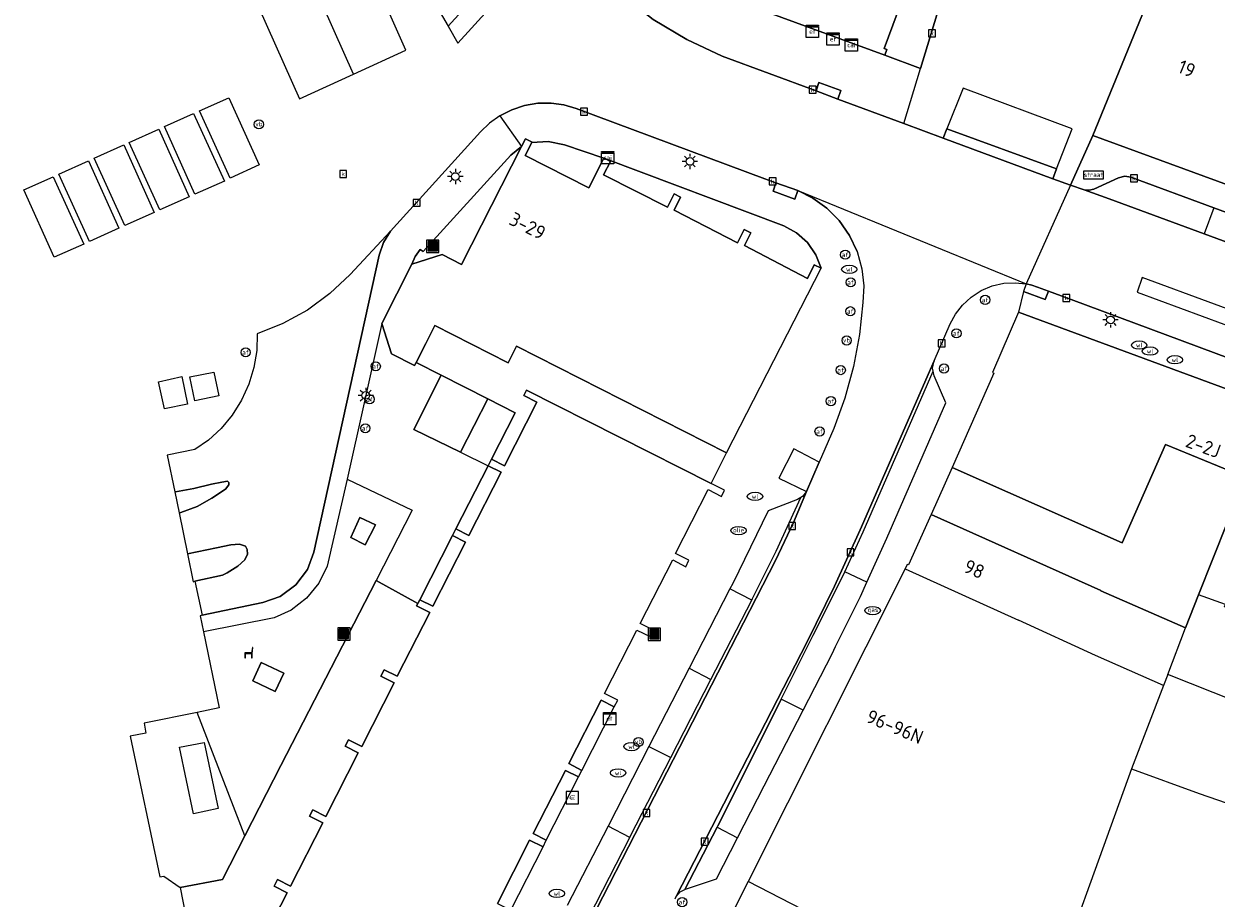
# Model space of a CAD drawing. Header units: metres. Extents: x 197147 to 199131, y 355511 to 356703.
# Tile 6 of 225: x 197152 to 197229, y 355886 to 355943. Entities that reach past the tile are written whole.
import ezdxf
from ezdxf.enums import TextEntityAlignment as Align
from ezdxf.lldxf.tags import DXFTag

# ---------------------------------------------------------------- set-up
doc = ezdxf.new("R2010")
doc.units = ezdxf.units.M
for name, color, linetype in [('B-WE-GR-BEPLANTING_CULTUUR_HEESTERS-GV', 252, 'Continuous'), ('B-WE-GR-GROENVOORZIENING-GV', 252, 'Continuous'), ('B-WE-IE-MEUBILAIR_WEGMEUBILAIR-GV', 252, 'Continuous'), ('B-WE-IE-MEUBILAIR_WEGMEUBILAIR-S', 252, 'Continuous'), ('B-WE-KL-DATA_CAI-S', 252, 'Continuous'), ('B-WE-KL-ET_LS_SR_KAST-S', 252, 'Continuous'), ('B-WE-KL-VRI_KABEL-G', 252, 'KL-VRI'), ('B-WE-OG-BEBOUWING-GV', 252, 'Continuous'), ('B-WE-OG-BEBOUWING_HUISNUMMER-T18', 252, 'Continuous'), ('B-WE-OG-TERREIN_ERF-GV', 252, 'Continuous'), ('B-WE-RI-HWA_KOLK-S', 253, 'Continuous'), ('B-WE-RI-VWA_AFSCHEIDER-S', 253, 'Continuous'), ('B-WE-VH-GOOT-G', 253, 'Continuous'), ('B-WE-VH-ONVERHARD-GV', 253, 'Continuous'), ('B-WE-VH-VERHARDING_ASFALT-GV', 253, 'Continuous'), ('B-WE-VH-VERHARDING_BETON-GV', 253, 'Continuous'), ('B-WE-VH-VERHARDING_BETONSTRAATSTEEN-GV', 253, 'Continuous'), ('B-WE-VH-VERHARDING_OPEN-GV', 253, 'Continuous'), ('B-WE-VH-VERHARDING_STRAATBAKSTEEN-GV', 253, 'Continuous'), ('B-WE-VH-VERHARDING_TEGEL-GV', 253, 'Continuous')]:
    doc.layers.add(name, color=color, linetype=linetype)
doc.styles.add('NLCS-ISO-M-T18', font='NLCS-ISO.ttf', dxfattribs={"height": 1.8})
doc.styles.add('NLCS-ISO-M200-T25', font='NLCS-ISO.ttf')
doc.styles.get("Standard").update_dxf_attribs({"font": 'isocp.shx'})
tags = doc.linetypes.add('KL-VRI', pattern='A,14,-1,["VRI",Standard,S=1.8,R=0,X=-0.5,Y=-0.9],-5,30', length=50).pattern_tags.tags
tags[6] = DXFTag(74, 10)

# ---------------------------------------------------------------- blocks, each defined once
blk = doc.blocks.new('BGT-AFVALBAK-SO')
at = {"linetype": 'ByBlock', "lineweight": 18}
h = blk.add_hatch(color=0, dxfattribs=at)
h.dxf.hatch_style = 1
h.paths.add_polyline_path([(-1.5, -1.5), (1.5, -1.5), (1.5, 1.5), (-1.5, 1.5)])
at = {"color": 0, "linetype": 'ByBlock', "lineweight": 18}
for points in [[(-2, -2), (2, -2), (2, 2), (-2, 2)], [(-1.5, -1.5), (1.5, -1.5), (1.5, 1.5), (-1.5, 1.5)]]:
    blk.add_lwpolyline(points, close=True, dxfattribs=at)
blk = doc.blocks.new('BGT-STRAATNAAMBORD-SO')
at = {"color": 0, "linetype": 'ByBlock', "lineweight": 18}
blk.add_lwpolyline([(-3.25, -1.25), (3.25, -1.25), (3.25, 1.25), (-3.25, 1.25)], close=True, dxfattribs=at)
at = {"color": 0, "linetype": 'ByBlock', "lineweight": 18, "style": 'NLCS-ISO-M-T18'}
blk.add_text('straat', height=1.5, dxfattribs=at).set_placement((0, 0.15), align=Align.MIDDLE_CENTER)
blk = doc.blocks.new('BGT-ELEKTRAKAST-SO')
at = {"color": 0, "linetype": 'ByBlock', "lineweight": 18}
for points in [[(-2, 2), (2, 2), (2, 1.68), (-2, 1.68)], [(-2, 1.52), (2, 1.52), (2, -2), (-2, -2)]]:
    blk.add_lwpolyline(points, close=True, dxfattribs=at)
at = {"color": 0, "linetype": 'ByBlock', "lineweight": 18, "style": 'NLCS-ISO-M-T18'}
blk.add_text('et', height=1.5, dxfattribs=at).set_placement((0, 0), align=Align.MIDDLE_CENTER)
blk = doc.blocks.new('BGT-CAIKAST-SO')
at = {"color": 0, "linetype": 'ByBlock', "lineweight": 18}
for points in [[(-2, 2), (2, 2), (2, 1.68), (-2, 1.68)], [(-2, 1.52), (2, 1.52), (2, -2), (-2, -2)]]:
    blk.add_lwpolyline(points, close=True, dxfattribs=at)
at = {"color": 0, "linetype": 'ByBlock', "lineweight": 18, "style": 'NLCS-ISO-M-T18'}
blk.add_text('cai', height=1.5, dxfattribs=at).set_placement((0, 0), align=Align.MIDDLE_CENTER)
blk = doc.blocks.new('BGT-AFSLUITPAAL-SO')
at = {"color": 0, "linetype": 'ByBlock', "lineweight": 18}
blk.add_circle((0, 0), 1.5, dxfattribs=at)
at = {"color": 0, "linetype": 'ByBlock', "lineweight": 18, "style": 'NLCS-ISO-M-T18'}
blk.add_text('af', height=1.5, dxfattribs=at).set_placement((0, 0), align=Align.MIDDLE_CENTER)
blk = doc.blocks.new('BGT-VERKEERSBORDPAAL-SO')
at = {"color": 0, "linetype": 'ByBlock', "lineweight": 18}
blk.add_circle((0, 0), 1.5, dxfattribs=at)
at = {"color": 0, "linetype": 'ByBlock', "lineweight": 18, "style": 'NLCS-ISO-M-T18'}
blk.add_text('vb', height=1.5, dxfattribs=at).set_placement((0, 0.13), align=Align.MIDDLE_CENTER)
blk = doc.blocks.new('BGT-LICHTMAST-SO')
at = {"color": 0, "linetype": 'ByBlock', "lineweight": 18}
for points in [[(-1.25, 0), (-2, 0)], [(-1.41, 1.41), (-0.88, 0.88)], [(0, 2), (0, 1.25)], [(0.88, 0.88), (1.41, 1.41)], [(2, 0), (1.25, 0)], [(-1.41, -1.41), (-0.88, -0.88)], [(0, -1.25), (0, -2)], [(0.88, -0.88), (1.41, -1.41)]]:
    blk.add_lwpolyline(points, dxfattribs=at)
blk.add_circle((0, 0), 1, dxfattribs=at)
blk = doc.blocks.new('BGT-KOLK-SO')
at = {"color": 0, "linetype": 'ByBlock', "lineweight": 18}
blk.add_lwpolyline([(-0.045, -0.045), (0.045, -0.045), (0.045, 0.045), (-0.045, 0.045)], close=True, dxfattribs=at)
at = {"color": 0, "linetype": 'ByBlock', "lineweight": 18, "style": 'NLCS-ISO-M-T18'}
blk.add_text('k', height=0.06, dxfattribs=at).set_placement((0, 0), align=Align.MIDDLE_CENTER)
blk = doc.blocks.new('BGT-WATERLEIDINGPUT-SO')
at = {"color": 0, "linetype": 'ByBlock', "lineweight": 18}
blk.add_ellipse((0, 0), major_axis=(2.5, 0), ratio=0.54, dxfattribs=at)
at = {"color": 0, "linetype": 'ByBlock', "lineweight": 18, "style": 'NLCS-ISO-M-T18'}
blk.add_text('wl', height=1.5, dxfattribs=at).set_placement((0, 0), align=Align.MIDDLE_CENTER)
blk = doc.blocks.new('BGT-BENZINEPUT_OLIEPUT-SO')
at = {"color": 0, "linetype": 'ByBlock', "lineweight": 18}
blk.add_ellipse((0, 0), major_axis=(2.5, 0), ratio=0.54, dxfattribs=at)
at = {"color": 0, "linetype": 'ByBlock', "lineweight": 18, "style": 'NLCS-ISO-M-T18'}
blk.add_text('olie', height=1.5, dxfattribs=at).set_placement((0, 0.16), align=Align.MIDDLE_CENTER)
blk = doc.blocks.new('BGT-GASPUT-SO')
at = {"color": 0, "linetype": 'ByBlock', "lineweight": 18}
blk.add_ellipse((0, 0), major_axis=(2.5, 0), ratio=0.54, dxfattribs=at)
at = {"color": 0, "linetype": 'ByBlock', "lineweight": 18, "style": 'NLCS-ISO-M-T18'}
blk.add_text('gas', height=1.5, dxfattribs=at).set_placement((0.12, 0.3), align=Align.MIDDLE_CENTER)
blk = doc.blocks.new('BGT-BETAALAUTOMAAT-SO')
at = {"color": 0, "linetype": 'ByBlock', "lineweight": 18}
blk.add_lwpolyline([(-2, -2), (2, -2), (2, 2), (-2, 2)], close=True, dxfattribs=at)
at = {"color": 0, "linetype": 'ByBlock', "lineweight": 18, "style": 'NLCS-ISO-M-T18'}
blk.add_text('€', height=1.5, dxfattribs=at).set_placement((0, 0), align=Align.MIDDLE_CENTER)
blk = doc.blocks.new('BGT-ZITBANK-SO')
at = {"color": 0, "linetype": 'ByBlock', "lineweight": 18}
blk.add_lwpolyline([(-0.91, -1.63), (-0.91, -0.2), (1.09, -0.2), (1.09, -1.63), (1.29, -1.63), (1.29, -0.21), (1.54, 1.78), (1.33, 1.78), (1.11, 0), (-1.11, 0), (-1.11, -1.63)], close=True, dxfattribs=at)

msp = doc.modelspace()

# ---------------------------------------------------------------- linework, layer by layer
at = {"layer": 'B-WE-GR-BEPLANTING_CULTUUR_HEESTERS-GV', "flags": 128}
msp.add_lwpolyline([(197177.165, 355916.724), (197180.196, 355915.24), (197181.955, 355918.71), (197178.934, 355920.246), (197177.165, 355916.724)], dxfattribs=at)
at = {"layer": 'B-WE-GR-GROENVOORZIENING-GV', "flags": 128}
msp.add_lwpolyline([(197177.038, 355927.444), (197178.99, 355928.082), (197180.25, 355927.435), (197184.15, 355935.089), (197183.459, 355934.53), (197177.758, 355928.266), (197177.579, 355928.405), (197177.249, 355927.958), (197177.038, 355927.444)], dxfattribs=at)
at = {"layer": 'B-WE-IE-MEUBILAIR_WEGMEUBILAIR-GV', "flags": 128}
for points in [[(197203.468, 355914.594), (197201.815, 355915.462), (197200.843, 355913.568), (197202.637, 355912.685), (197203.468, 355914.594)], [(197166.708, 355900.391), (197168.172, 355899.703), (197168.719, 355900.901), (197167.262, 355901.601), (197166.708, 355900.391)]]:
    msp.add_lwpolyline(points, dxfattribs=at)
at = {"layer": 'B-WE-KL-VRI_KABEL-G', "flags": 128}
msp.add_lwpolyline([(197224.421, 355926.58), (197224.085, 355925.639), (197238.153, 355920.441), (197238.495, 355921.387), (197224.421, 355926.58)], dxfattribs=at)
at = {"layer": 'B-WE-OG-BEBOUWING-GV', "flags": 128}
for points in [[(197192.337, 355946.665), (197207.719, 355941.014), (197207.858, 355941.391), (197207.679, 355941.456), (197209.013, 355945.089)], [(197225.372, 355945.979), (197221.226, 355935.811), (197229.965, 355932.605)], [(197183.271, 355921.056), (197183.815, 355922.125), (197197.453, 355915.2), (197203.581, 355927.188), (197203.133, 355927.401), (197202.701, 355926.533), (197198.607, 355928.663), (197199.018, 355929.493), (197198.598, 355929.701), (197198.159, 355928.848), (197194.05, 355930.965), (197194.471, 355931.8), (197194.045, 355932.015), (197193.616, 355931.163), (197189.471, 355933.245), (197189.919, 355934.113), (197189.542, 355934.308), (197189.495, 355934.332), (197189.492, 355934.326), (197188.511, 355932.408), (197184.373, 355934.501), (197184.815, 355935.348), (197184.831, 355935.378), (197184.41, 355935.598), (197184.15, 355935.089), (197180.25, 355927.435), (197178.99, 355928.082), (197177.038, 355927.444), (197175.091, 355923.597), (197175.71, 355921.629), (197177.207, 355920.868), (197177.31, 355921.072), (197177.94, 355922.31), (197178.53, 355923.47), (197183.271, 355921.056)], [(197223.111, 355909.371), (197225.94, 355915.748), (197230.999, 355913.678), (197231.12, 355913.63), (197232.754, 355918.303), (197216.383, 355924.331), (197214.701, 355920.415), (197214.794, 355920.37), (197212.086, 355914.258), (197223.111, 355909.371)], [(197194.148, 355908.666), (197196.263, 355912.813), (197197.12, 355912.362), (197197.324, 355912.775), (197196.447, 355913.219), (197184.471, 355919.281), (197184.286, 355918.917), (197185.133, 355918.486), (197183.039, 355914.367), (197182.191, 355914.798), (197181.973, 355914.37), (197182.821, 355913.94), (197180.732, 355909.83), (197179.884, 355910.261), (197179.671, 355909.842), (197180.519, 355909.411), (197178.398, 355905.239), (197177.55, 355905.67), (197177.421, 355905.417), (197177.341, 355905.26), (197178.189, 355904.83), (197176.086, 355900.694), (197175.238, 355901.124), (197175.025, 355900.705), (197175.872, 355900.275), (197173.774, 355896.147), (197172.927, 355896.578), (197172.709, 355896.15), (197173.556, 355895.72), (197171.458, 355891.593), (197170.611, 355892.023), (197170.398, 355891.604), (197171.245, 355891.174), (197169.155, 355887.065), (197168.307, 355887.495), (197168.094, 355887.076), (197168.942, 355886.646), (197166.852, 355882.536)], [(197230.999, 355913.678), (197229.932, 355910.665), (197228.075, 355905.989)], [(197226.082, 355900.807), (197227.222, 355903.833), (197221.726, 355906.248), (197221.732, 355906.261), (197210.726, 355911.194), (197209.261, 355907.925), (197209.178, 355907.958), (197209.04, 355907.683), (197216.388, 355904.333)], [(197182.596, 355885.943), (197184.673, 355890.058), (197185.545, 355889.629), (197185.756, 355890.052), (197184.902, 355890.478), (197187.001, 355894.585), (197187.843, 355894.162), (197188.063, 355894.585), (197187.22, 355895.023), (197189.311, 355899.135), (197190.162, 355898.708), (197190.385, 355899.138), (197189.52, 355899.578), (197191.638, 355903.698), (197192.489, 355903.274), (197192.7, 355903.696), (197191.837, 355904.124), (197193.955, 355908.247), (197194.803, 355907.813), (197195.011, 355908.234), (197194.148, 355908.666)], [(197209.04, 355907.683), (197198.855, 355887.362)], [(197236.096, 355903.127), (197232.021, 355904.58), (197231.975, 355904.454), (197229.763, 355905.214), (197229.818, 355905.365), (197228.075, 355905.989), (197227.222, 355903.833)], [(197225.794, 355900.089), (197221.391, 355902.051), (197216.388, 355904.333)], [(197244.381, 355893.565), (197230.496, 355899.054), (197226.082, 355900.807), (197225.794, 355900.089), (197223.727, 355894.692), (197228.122, 355893.094), (197231.674, 355891.849), (197242.344, 355887.958), (197244.381, 355893.565)], [(197223.727, 355894.692), (197217.604, 355877.725), (197215.525, 355872.387), (197215.202, 355871.558), (197222.84, 355868.657)], [(197207.036, 355876.659), (197207.135, 355876.848), (197208.33, 355879.13), (197205.145, 355880.734), (197205.339, 355881.125), (197206.57, 355883.396), (197198.855, 355887.362), (197196.274, 355882.266), (197203.907, 355878.234), (197207.036, 355876.659)]]:
    msp.add_lwpolyline(points, dxfattribs=at)
at = {"layer": 'B-WE-OG-TERREIN_ERF-GV', "flags": 128}
for points in [[(197207.719, 355941.014), (197210.035, 355940.163), (197212.514, 355948.353), (197210.248, 355949.184), (197209.125, 355945.474), (197209.304, 355945.408), (197209.187, 355945.025), (197209.013, 355945.089), (197207.679, 355941.456), (197207.858, 355941.391), (197207.719, 355941.014)], [(197227.222, 355903.833), (197228.075, 355905.989), (197229.932, 355910.665), (197230.999, 355913.678), (197225.94, 355915.748), (197223.111, 355909.371), (197212.086, 355914.258), (197210.726, 355911.194), (197221.732, 355906.261), (197221.726, 355906.248), (197227.222, 355903.833)]]:
    msp.add_lwpolyline(points, dxfattribs=at)
at = {"layer": 'B-WE-VH-GOOT-G', "flags": 128}
for points in [[(197205.123, 355907.482), (197206.308, 355910.084), (197210.862, 355920.509)], [(197199.081, 355905.633), (197199.135, 355905.737), (197200.666, 355908.814), (197202.259, 355912.297)], [(197203.068, 355903.364), (197205.095, 355907.42), (197205.123, 355907.482)], [(197196.43, 355900.477), (197199.081, 355905.633)], [(197200.994, 355899.214), (197203.068, 355903.364)], [(197193.828, 355895.419), (197196.43, 355900.477)], [(197198.518, 355894.259), (197200.994, 355899.214)], [(197191.165, 355890.239), (197191.214, 355890.337), (197193.828, 355895.419)], [(197196.838, 355890.9), (197196.886, 355890.992), (197198.518, 355894.259)], [(197194.747, 355886.853), (197196.838, 355890.9)], [(197188.543, 355885.072), (197191.165, 355890.239)]]:
    msp.add_lwpolyline(points, dxfattribs=at)
at = {"layer": 'B-WE-VH-ONVERHARD-GV', "flags": 128}
for points in [[(197202.637, 355912.685), (197203.468, 355914.594), (197201.815, 355915.462), (197200.843, 355913.568), (197202.637, 355912.685)], [(197173.658, 355911.003), (197173.063, 355909.698), (197174.006, 355909.239), (197174.669, 355910.54), (197173.658, 355911.003)], [(197166.708, 355900.391), (197168.172, 355899.703), (197168.719, 355900.901), (197167.262, 355901.601), (197166.708, 355900.391)]]:
    msp.add_lwpolyline(points, dxfattribs=at)
at = {"layer": 'B-WE-VH-VERHARDING_ASFALT-GV', "flags": 128}
for points in [[(197219.777, 355932.588), (197218.62, 355933.002), (197211.514, 355935.637), (197208.953, 355936.588), (197204.676, 355938.177), (197203.254, 355938.705), (197197.169, 355940.965), (197194.867, 355942.043), (197192.684, 355943.346), (197191.485, 355944.281), (197186.435, 355948.904), (197184.213, 355946.426), (197180.017, 355941.806)], [(197182.747, 355937.092), (197183.515, 355937.482), (197184.344, 355937.755), (197185.204, 355937.897), (197186.065, 355937.908), (197186.9, 355937.793), (197187.682, 355937.565), (197199.943, 355932.997), (197200.653, 355932.742), (197202.077, 355932.226), (197216.892, 355926.172)], [(197202.077, 355932.226), (197203.038, 355931.748), (197203.947, 355931.095), (197204.758, 355930.279), (197205.429, 355929.323), (197205.927, 355928.267), (197206.235, 355927.158), (197206.352, 355926.046), (197206.292, 355924.974), (197206.071, 355922.878), (197205.682, 355920.801), (197205.129, 355918.76), (197204.417, 355916.777), (197203.468, 355914.594), (197202.637, 355912.685), (197201.785, 355910.685), (197200.629, 355908.21), (197179.894, 355867.777)], [(197256.953, 355919.078), (197256.947, 355919.08), (197254.1, 355920.041), (197250.928, 355921.126), (197250.55, 355921.255), (197245.967, 355922.948), (197242.708, 355924.159), (197237.954, 355925.911), (197233.205, 355927.663), (197228.446, 355929.417), (197222.28, 355931.693), (197220.658, 355932.273), (197219.777, 355932.588), (197216.892, 355926.172), (197217.256, 355926.086), (197217.616, 355925.969), (197218.34, 355925.699), (197219.801, 355925.155), (197243.633, 355916.295), (197251.49, 355913.386), (197254.024, 355912.47), (197254.482, 355912.143), (197254.5, 355912.131)], [(197194.11, 355886.253), (197194.182, 355886.393), (197202.672, 355902.936), (197204.455, 355906.547), (197206.124, 355910.212), (197210.917, 355921.184), (197211.959, 355923.57), (197212.295, 355924.201), (197212.749, 355924.793), (197213.313, 355925.315), (197213.968, 355925.738), (197214.688, 355926.04), (197215.437, 355926.21), (197216.182, 355926.251), (197216.892, 355926.172)]]:
    msp.add_lwpolyline(points, dxfattribs=at)
at = {"layer": 'B-WE-VH-VERHARDING_BETON-GV', "flags": 128}
for points in [[(197161.685, 355912.673), (197161.651, 355912.665), (197161.929, 355911.31), (197162.043, 355911.338), (197163.093, 355911.719), (197164.062, 355912.255), (197164.929, 355912.841), (197165.162, 355913.133), (197165.146, 355913.277), (197165.065, 355913.358), (197164.696, 355913.308), (197164.026, 355913.162), (197162.874, 355912.885), (197161.685, 355912.673)], [(197162.476, 355908.646), (197162.847, 355906.839), (197162.958, 355906.864), (197164.741, 355907.272), (197165.048, 355907.406), (197165.736, 355907.842), (197166.203, 355908.265), (197166.363, 355908.629), (197166.348, 355908.935), (197166.232, 355909.14), (197165.853, 355909.271), (197165.285, 355909.227), (197164.359, 355909.032), (197162.476, 355908.646)]]:
    msp.add_lwpolyline(points, dxfattribs=at)
at = {"layer": 'B-WE-VH-VERHARDING_BETONSTRAATSTEEN-GV', "flags": 128}
for points in [[(197204.676, 355938.177), (197204.859, 355938.726), (197203.433, 355939.252), (197203.254, 355938.705), (197204.676, 355938.177)], [(197218.62, 355933.002), (197218.863, 355933.637), (197211.752, 355936.231), (197211.514, 355935.637), (197218.62, 355933.002)], [(197229.076, 355931.113), (197223.691, 355933.1), (197223.284, 355933.165), (197222.884, 355933.069), (197221.277, 355932.332), (197220.972, 355932.252), (197220.658, 355932.273), (197222.28, 355931.693), (197228.446, 355929.417)], [(197200.653, 355932.742), (197200.465, 355932.192), (197201.883, 355931.676), (197202.077, 355932.226), (197200.653, 355932.742)], [(197228.446, 355929.417), (197233.205, 355927.663), (197233.826, 355929.36), (197229.076, 355931.113), (197228.446, 355929.417)], [(197162.958, 355906.864), (197163.419, 355904.656), (197167.36, 355905.477), (197168.492, 355905.885), (197169.503, 355906.627), (197170.257, 355907.63), (197170.677, 355908.757), (197174.911, 355928.043), (197175.192, 355928.86), (197175.653, 355929.59), (197173.024, 355926.777), (197171.716, 355925.542), (197170.252, 355924.473), (197168.665, 355923.597), (197166.994, 355922.933), (197166.961, 355921.85), (197166.784, 355920.752), (197166.458, 355919.668), (197165.987, 355918.628), (197165.38, 355917.66), (197164.657, 355916.79), (197163.839, 355916.036), (197162.955, 355915.41), (197161.162, 355915.044), (197161.651, 355912.665), (197161.685, 355912.673), (197162.874, 355912.885), (197164.026, 355913.162), (197164.696, 355913.308), (197165.065, 355913.358), (197165.146, 355913.277), (197165.162, 355913.133), (197164.929, 355912.841), (197164.062, 355912.255), (197163.093, 355911.719), (197162.043, 355911.338), (197161.929, 355911.31), (197162.476, 355908.646), (197164.359, 355909.032), (197165.285, 355909.227), (197165.853, 355909.271), (197166.232, 355909.14), (197166.348, 355908.935), (197166.363, 355908.629), (197166.203, 355908.265), (197165.736, 355907.842), (197165.048, 355907.406), (197164.741, 355907.272), (197162.958, 355906.864)], [(197218.34, 355925.699), (197217.616, 355925.969), (197217.256, 355926.086), (197216.892, 355926.172), (197216.721, 355925.675), (197218.13, 355925.149), (197218.34, 355925.699)], [(197200.994, 355899.214), (197203.068, 355903.364), (197205.095, 355907.42), (197205.123, 355907.482), (197206.308, 355910.084), (197210.862, 355920.509), (197210.822, 355920.698), (197210.917, 355921.184), (197206.124, 355910.212), (197204.455, 355906.547), (197202.672, 355902.936), (197194.182, 355886.393), (197194.445, 355886.691), (197194.747, 355886.853)], [(197206.553, 355906.809), (197207.851, 355909.662), (197211.686, 355918.451), (197210.925, 355920.213), (197210.862, 355920.509)], [(197179.934, 355868.303), (197179.958, 355868.129), (197179.894, 355867.777), (197200.629, 355908.21), (197201.785, 355910.685), (197202.637, 355912.685), (197202.387, 355912.375), (197202.259, 355912.297)], [(197199.081, 355905.633), (197199.135, 355905.737), (197200.666, 355908.814), (197202.259, 355912.297), (197202.047, 355912.169), (197200.154, 355911.432), (197197.849, 355906.728), (197197.664, 355906.368)], [(197202.418, 355898.502), (197204.295, 355902.16), (197204.529, 355902.634), (197206.132, 355905.883), (197206.553, 355906.809), (197205.123, 355907.482)], [(197196.43, 355900.477), (197199.081, 355905.633), (197197.664, 355906.368), (197195.023, 355901.218), (197196.43, 355900.477)], [(197195.023, 355901.218), (197192.414, 355896.131), (197193.828, 355895.419), (197196.43, 355900.477)], [(197198.161, 355890.206), (197199.889, 355893.574), (197202.418, 355898.502), (197200.994, 355899.214), (197198.518, 355894.259), (197196.886, 355890.992), (197196.838, 355890.9), (197198.161, 355890.206)], [(197192.414, 355896.131), (197189.765, 355890.966)], [(197191.165, 355890.239), (197191.214, 355890.337), (197193.828, 355895.419)], [(197188.543, 355885.072), (197191.165, 355890.239), (197189.765, 355890.966), (197187.117, 355885.805)], [(197196.838, 355890.9), (197194.747, 355886.853), (197194.795, 355886.879), (197196.793, 355887.541), (197198.161, 355890.206)]]:
    msp.add_lwpolyline(points, dxfattribs=at)
at = {"layer": 'B-WE-VH-VERHARDING_OPEN-GV', "flags": 128}
for points in [[(197184.815, 355935.348), (197184.373, 355934.501), (197188.511, 355932.408), (197189.492, 355934.326), (197186.93, 355935.201), (197185.882, 355935.413), (197184.815, 355935.348)], [(197189.542, 355934.308), (197189.919, 355934.113), (197189.471, 355933.245), (197193.616, 355931.163), (197194.045, 355932.015), (197194.471, 355931.8), (197194.05, 355930.965), (197198.159, 355928.848), (197198.598, 355929.701), (197199.018, 355929.493), (197198.607, 355928.663), (197202.701, 355926.533), (197203.133, 355927.401), (197203.581, 355927.188), (197203.253, 355928.061), (197202.712, 355928.854), (197201.997, 355929.495), (197201.175, 355929.935), (197189.542, 355934.308)], [(197183.724, 355917.811), (197182.191, 355914.798), (197183.039, 355914.367), (197185.133, 355918.486), (197184.286, 355918.917), (197184.471, 355919.281), (197196.447, 355913.219), (197197.453, 355915.2), (197183.815, 355922.125), (197183.271, 355921.056), (197178.53, 355923.47), (197177.94, 355922.31), (197177.31, 355921.072), (197178.934, 355920.246), (197181.955, 355918.71), (197183.724, 355917.811)], [(197179.884, 355910.261), (197180.732, 355909.83), (197182.821, 355913.94), (197181.973, 355914.37), (197179.884, 355910.261)], [(197177.55, 355905.67), (197178.398, 355905.239), (197180.519, 355909.411), (197179.671, 355909.842), (197177.55, 355905.67)], [(197166.852, 355882.536), (197168.942, 355886.646), (197168.094, 355887.076), (197168.307, 355887.495), (197169.155, 355887.065), (197171.245, 355891.174), (197170.398, 355891.604), (197170.611, 355892.023), (197171.458, 355891.593), (197173.556, 355895.72), (197172.709, 355896.15), (197172.927, 355896.578), (197173.774, 355896.147), (197175.872, 355900.275), (197175.025, 355900.705), (197175.238, 355901.124), (197176.086, 355900.694), (197178.189, 355904.83), (197177.341, 355905.26), (197177.421, 355905.417), (197174.709, 355906.913), (197168.539, 355894.893), (197166.203, 355890.343)], [(197190.162, 355898.708), (197189.311, 355899.135), (197187.22, 355895.023), (197188.063, 355894.585), (197190.162, 355898.708)], [(197185.756, 355890.052), (197187.843, 355894.162), (197187.001, 355894.585), (197184.902, 355890.478), (197185.756, 355890.052)], [(197166.203, 355890.343), (197164.749, 355887.509), (197161.997, 355886.993), (197162.007, 355886.986), (197162.348, 355885.211)], [(197185.545, 355889.629), (197184.673, 355890.058), (197182.596, 355885.943), (197183.449, 355885.52), (197185.545, 355889.629)]]:
    msp.add_lwpolyline(points, dxfattribs=at)
at = {"layer": 'B-WE-VH-VERHARDING_STRAATBAKSTEEN-GV', "flags": 128}
for points in [[(197224.701, 355995.024), (197224.093, 355991.155), (197224.202, 355991.132), (197222.809, 355981.954), (197213.246, 355950.406), (197213.131, 355950.389), (197212.514, 355948.353), (197210.035, 355940.163)], [(197186.435, 355948.904), (197191.485, 355944.281), (197192.684, 355943.346), (197194.867, 355942.043), (197197.169, 355940.965), (197203.254, 355938.705), (197203.433, 355939.252), (197204.859, 355938.726), (197204.676, 355938.177), (197208.953, 355936.588), (197210.035, 355940.163), (197207.719, 355941.014), (197192.337, 355946.665), (197191.059, 355954.03), (197190.563, 355953.931), (197186.281, 355949.161)], [(197186.281, 355949.161), (197185.607, 355949.775), (197179.379, 355942.907), (197180.017, 355941.806), (197184.213, 355946.426), (197186.435, 355948.904), (197186.281, 355949.161)], [(197177.904, 355948.514), (197176.32, 355948.188), (197179.379, 355942.907)], [(197173.248, 355939.792), (197176.631, 355941.344), (197174.058, 355947.173), (197170.648, 355945.642)], [(197167.131, 355944.063), (197169.732, 355938.179), (197173.248, 355939.792), (197170.648, 355945.642), (197167.131, 355944.063)], [(197218.863, 355933.637), (197218.62, 355933.002), (197219.777, 355932.588), (197221.226, 355935.811), (197225.372, 355945.979)], [(197211.752, 355936.231), (197218.863, 355933.637), (197219.865, 355936.249), (197212.811, 355938.871), (197211.752, 355936.231)], [(197167.131, 355933.894), (197165.234, 355933.031), (197163.256, 355937.404), (197165.156, 355938.254), (197167.131, 355933.894)], [(197164.873, 355932.849), (197162.947, 355932.001), (197160.972, 355936.381), (197162.873, 355937.233), (197164.873, 355932.849)], [(197162.584, 355931.833), (197160.674, 355930.982), (197158.693, 355935.361), (197160.609, 355936.224), (197162.584, 355931.833)], [(197208.953, 355936.588), (197211.514, 355935.637), (197211.752, 355936.231)], [(197160.305, 355930.817), (197158.397, 355929.964), (197156.417, 355934.326), (197158.34, 355935.191), (197160.305, 355930.817)], [(197158.027, 355929.801), (197156.118, 355928.933), (197154.133, 355933.293), (197156.059, 355934.152), (197158.027, 355929.801)], [(197155.75, 355928.745), (197153.82, 355927.899), (197151.854, 355932.272), (197153.764, 355933.121), (197155.75, 355928.745)]]:
    msp.add_lwpolyline(points, dxfattribs=at)
at = {"layer": 'B-WE-VH-VERHARDING_TEGEL-GV', "flags": 128}
for points in [[(197205.927, 355928.267), (197205.429, 355929.323), (197204.758, 355930.279), (197203.947, 355931.095), (197203.038, 355931.748), (197202.077, 355932.226), (197201.883, 355931.676), (197200.465, 355932.192), (197200.653, 355932.742), (197199.943, 355932.997), (197187.682, 355937.565), (197186.9, 355937.793), (197186.065, 355937.908), (197185.204, 355937.897), (197184.344, 355937.755), (197183.515, 355937.482), (197182.747, 355937.092), (197184.15, 355935.089), (197184.41, 355935.598), (197184.831, 355935.378), (197184.815, 355935.348), (197185.882, 355935.413), (197186.93, 355935.201), (197189.492, 355934.326), (197189.495, 355934.332), (197189.542, 355934.308), (197201.175, 355929.935), (197201.997, 355929.495), (197202.712, 355928.854), (197203.253, 355928.061), (197203.581, 355927.188)], [(197182.747, 355937.092), (197182.061, 355936.602), (197181.474, 355936.038), (197175.653, 355929.59), (197175.192, 355928.86), (197174.911, 355928.043), (197170.677, 355908.757), (197170.257, 355907.63), (197169.503, 355906.627), (197168.492, 355905.885), (197167.36, 355905.477), (197163.419, 355904.656), (197163.301, 355904.631), (197163.518, 355903.574)], [(197229.965, 355932.605), (197221.226, 355935.811), (197219.777, 355932.588), (197220.658, 355932.273), (197220.972, 355932.252), (197221.277, 355932.332), (197222.884, 355933.069), (197223.284, 355933.165), (197223.691, 355933.1), (197229.076, 355931.113), (197233.826, 355929.36)], [(197175.091, 355923.597), (197177.038, 355927.444), (197177.249, 355927.958), (197177.579, 355928.405), (197177.758, 355928.266), (197183.459, 355934.53), (197184.15, 355935.089)], [(197248.797, 355912.396), (197250.934, 355911.609), (197251.49, 355913.386), (197243.633, 355916.295), (197219.801, 355925.155), (197218.34, 355925.699), (197218.13, 355925.149), (197216.721, 355925.675), (197216.383, 355924.331), (197232.754, 355918.303), (197240.794, 355915.343), (197247.662, 355912.814)], [(197180.196, 355915.24), (197177.165, 355916.724), (197178.934, 355920.246), (197177.31, 355921.072), (197177.207, 355920.868), (197175.71, 355921.629), (197175.091, 355923.597), (197172.83, 355913.494), (197177.053, 355911.48), (197174.709, 355906.913), (197177.421, 355905.417), (197177.55, 355905.67), (197179.671, 355909.842), (197179.884, 355910.261), (197181.973, 355914.37)], [(197160.596, 355919.811), (197162.099, 355920.151), (197162.473, 355918.361), (197160.977, 355918.058), (197160.596, 355919.811)], [(197162.939, 355918.578), (197162.625, 355920.131), (197164.19, 355920.448), (197164.506, 355918.902), (197162.939, 355918.578)], [(197182.191, 355914.798), (197183.724, 355917.811), (197181.955, 355918.71), (197180.196, 355915.24), (197181.973, 355914.37), (197182.191, 355914.798)], [(197172.83, 355913.494), (197171.53, 355907.849), (197170.992, 355906.747), (197170.198, 355905.769), (197169.201, 355904.999), (197168.086, 355904.488), (197163.518, 355903.574), (197164.528, 355898.657), (197163.101, 355898.35)], [(197173.658, 355911.003), (197174.669, 355910.54), (197174.006, 355909.239), (197173.063, 355909.698), (197173.658, 355911.003)], [(197166.203, 355890.343), (197168.539, 355894.893), (197174.709, 355906.913)], [(197166.708, 355900.391), (197167.262, 355901.601), (197168.719, 355900.901), (197168.172, 355899.703), (197166.708, 355900.391)], [(197166.203, 355890.343), (197163.101, 355898.35), (197159.666, 355897.651), (197159.777, 355897.001), (197158.756, 355896.802), (197160.676, 355887.678), (197160.936, 355887.713), (197161.997, 355886.993), (197164.749, 355887.509), (197166.203, 355890.343)], [(197161.945, 355896.087), (197163.545, 355896.407), (197164.464, 355892.115), (197162.857, 355891.768), (197161.945, 355896.087)]]:
    msp.add_lwpolyline(points, dxfattribs=at)

# ---------------------------------------------------------------- block references
at = {"layer": 'B-WE-IE-MEUBILAIR_WEGMEUBILAIR-S'}
for name, p, xscale, yscale, zscale in [('BGT-VERKEERSBORDPAAL-SO', (197167.107, 355936.531), 0.2, 0.2, 0.2), ('BGT-LICHTMAST-SO', (197195.071, 355934.122), 0.25, 0.25, 0.25), ('BGT-LICHTMAST-SO', (197179.854, 355933.144), 0.25, 0.25, 0.25), ('BGT-STRAATNAAMBORD-SO', (197221.259, 355933.233), 0.2, 0.2, 0.2), ('BGT-AFVALBAK-SO', (197178.386, 355928.62), 0.2, 0.2, 0.2), ('BGT-AFSLUITPAAL-SO', (197205.149, 355928.07), 0.2, 0.2, 0.2), ('BGT-WATERLEIDINGPUT-SO', (197205.414, 355927.121), 0.2, 0.2, 0.2), ('BGT-AFSLUITPAAL-SO', (197205.501, 355926.271), 0.2, 0.2, 0.2), ('BGT-AFSLUITPAAL-SO', (197214.231, 355925.134), 0.2, 0.2, 0.2), ('BGT-AFSLUITPAAL-SO', (197205.482, 355924.395), 0.2, 0.2, 0.2), ('BGT-LICHTMAST-SO', (197222.364, 355923.833), 0.25, 0.25, 0.25), ('BGT-AFSLUITPAAL-SO', (197212.365, 355922.961), 0.2, 0.2, 0.2), ('BGT-VERKEERSBORDPAAL-SO', (197205.241, 355922.5), 0.2, 0.2, 0.2), ('BGT-WATERLEIDINGPUT-SO', (197224.224, 355922.201), 0.2, 0.2, 0.2), ('BGT-AFSLUITPAAL-SO', (197166.245, 355921.727), 0.2, 0.2, 0.2), ('BGT-WATERLEIDINGPUT-SO', (197224.928, 355921.809), 0.2, 0.2, 0.2), ('BGT-WATERLEIDINGPUT-SO', (197226.542, 355921.247), 0.2, 0.2, 0.2), ('BGT-AFSLUITPAAL-SO', (197174.687, 355920.821), 0.2, 0.2, 0.2), ('BGT-AFSLUITPAAL-SO', (197204.859, 355920.578), 0.2, 0.2, 0.2), ('BGT-AFSLUITPAAL-SO', (197211.559, 355920.675), 0.2, 0.2, 0.2), ('BGT-LICHTMAST-SO', (197174.039, 355918.931), 0.25, 0.25, 0.25), ('BGT-AFSLUITPAAL-SO', (197174.287, 355918.682), 0.2, 0.2, 0.2), ('BGT-AFSLUITPAAL-SO', (197204.221, 355918.564), 0.2, 0.2, 0.2), ('BGT-AFSLUITPAAL-SO', (197174.014, 355916.795), 0.2, 0.2, 0.2), ('BGT-AFSLUITPAAL-SO', (197203.488, 355916.593), 0.2, 0.2, 0.2), ('BGT-WATERLEIDINGPUT-SO', (197199.296, 355912.376), 0.2, 0.2, 0.2), ('BGT-GASPUT-SO', (197206.93, 355904.962), 0.2, 0.2, 0.2), ('BGT-AFVALBAK-SO', (197172.622, 355903.448), 0.2, 0.2, 0.2), ('BGT-AFVALBAK-SO', (197192.763, 355903.425), 0.2, 0.2, 0.2), ('BGT-ZITBANK-SO', (197166.414, 355902.218), 0.2, 0.2, 0.2), ('BGT-VERKEERSBORDPAAL-SO', (197191.738, 355896.428), 0.2, 0.2, 0.2), ('BGT-WATERLEIDINGPUT-SO', (197191.285, 355896.133), 0.2, 0.2, 0.2), ('BGT-WATERLEIDINGPUT-SO', (197190.409, 355894.424), 0.2, 0.2, 0.2), ('BGT-BETAALAUTOMAAT-SO', (197187.438, 355892.815), 0.2, 0.2, 0.2), ('BGT-WATERLEIDINGPUT-SO', (197186.442, 355886.597), 0.2, 0.2, 0.2), ('BGT-AFSLUITPAAL-SO', (197194.569, 355886.036), 0.2, 0.2, 0.2)]:
    msp.add_blockref(name, p, dxfattribs=dict(at, xscale=xscale, yscale=yscale, zscale=zscale))
at = {"layer": 'B-WE-KL-DATA_CAI-S', "xscale": 0.2, "yscale": 0.2, "zscale": 0.2}
for p in [(197205.546, 355941.687), (197189.735, 355934.364)]:
    msp.add_blockref('BGT-CAIKAST-SO', p, dxfattribs=at)
at = {"layer": 'B-WE-KL-ET_LS_SR_KAST-S', "xscale": 0.2, "yscale": 0.2, "zscale": 0.2}
for p in [(197203.018, 355942.564), (197204.357, 355942.071), (197189.855, 355897.954)]:
    msp.add_blockref('BGT-ELEKTRAKAST-SO', p, dxfattribs=at)
at = {"layer": 'B-WE-RI-HWA_KOLK-S', "xscale": 5, "yscale": 5, "zscale": 5}
for p in [(197210.783, 355942.438), (197203.038, 355938.782), (197188.197, 355937.36), (197172.572, 355933.313), (197200.439, 355932.823), (197223.885, 355933.019), (197177.344, 355931.435), (197219.502, 355925.264), (197211.413, 355922.31), (197201.707, 355910.457), (197205.491, 355908.739), (197192.255, 355891.823), (197196.027, 355889.953)]:
    msp.add_blockref('BGT-KOLK-SO', p, dxfattribs=at)
at = {"layer": 'B-WE-RI-VWA_AFSCHEIDER-S', "xscale": 0.2, "yscale": 0.2, "zscale": 0.2}
msp.add_blockref('BGT-BENZINEPUT_OLIEPUT-SO', (197198.233, 355910.159), dxfattribs=at)

# ---------------------------------------------------------------- texts
at = {"layer": 'B-WE-OG-BEBOUWING_HUISNUMMER-T18', "char_height": 0.9, "attachment_point": 5, "style": 'NLCS-ISO-M200-T25'}
for s, insert, rotation in [('19', (197227.313, 355940.146), 337.8), ('3-29', (197184.54, 355929.934), 333.2), ('2-2J', (197228.385, 355915.649), 339.8), ('98', (197213.524, 355907.655), 335.9), ('96-96N', (197208.376, 355897.418), 337.2)]:
    msp.add_mtext(s, dxfattribs=dict(at, insert=insert, rotation=rotation))

doc.saveas('drawing.dxf')
